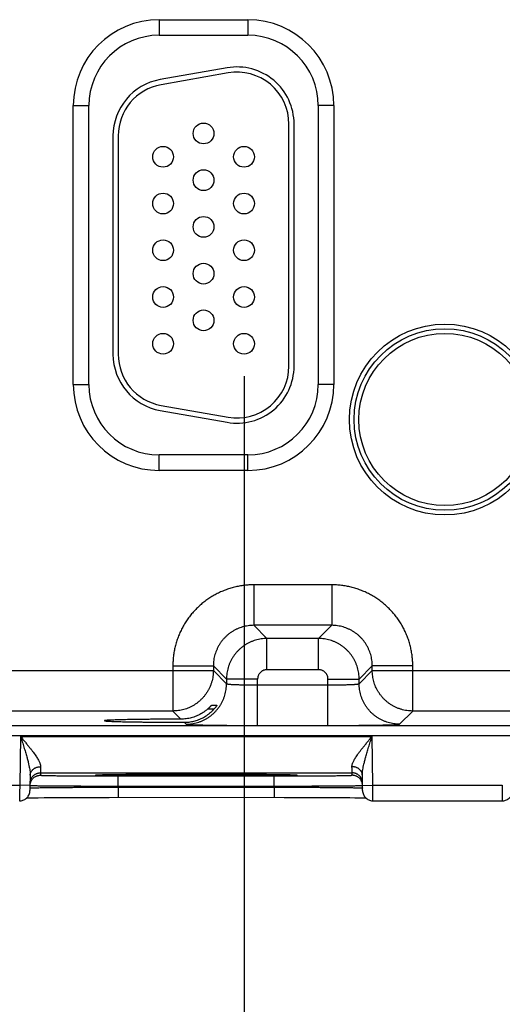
# Model space of a CAD drawing. Header units: inches. Extents: x 0 to 34, y 0 to 22.
# Tile 52 of 75: x 20.4 to 21.3, y 13.8 to 15.7. Entities that reach past the tile are written whole.
import ezdxf

# ---------------------------------------------------------------- set-up
doc = ezdxf.new("R2010")
doc.units = ezdxf.units.IN
doc.header["$LTSCALE"] = 1.87
doc.header["$MEASUREMENT"] = 0
doc.layers.get('0').update_dxf_attribs({"linetype": 'CONTINUOUS'})
doc.layers.add('DIMENSIONS', color=7, linetype='CONTINUOUS')
doc.styles.get("Standard").update_dxf_attribs({"font": 'txt', "width": 0.8})
doc.dimstyles.new('DIMSTYLE_1', dxfattribs={"dimtxt": 0.125, "dimasz": 0.18, "dimexe": 0.18, "dimexo": 0.0625, "dimgap": 0.09, "dimtad": 0, "dimtih": 1, "dimtoh": 1, "dimdec": 3, "dimzin": 4, "dimdsep": 46, "dimtxsty": 'STANDARD', "dimblk": '_FILLED', "dimblk1": '_FILLED', "dimblk2": '_FILLED', "dimcen": 0.09, "dimadec": 0, "dimazin": 0, "dimtp": 0.01, "dimtm": 0.01, "dimtfac": 1, "dimtdec": 3, "dimtofl": 0, "dimtmove": 0, "dimatfit": 3, "dimldrblk": '_FILLED', "dimfxl": 1, "dimtolj": 1, "dimtzin": 4, "dimarcsym": 0})

# ---------------------------------------------------------------- blocks, each defined once
blk = doc.blocks.new('_FILLED')
at = {"color": 0, "linetype": 'BYBLOCK'}
blk.add_solid([(0, 0), (-1, 0.174), (-1, -0.174)], dxfattribs=at)
blk = doc.blocks.new('*D7')
at = {"layer": 'DIMENSIONS', "color": 2, "linetype": 'CONTINUOUS'}
for p, q in [((20.7949, 15.0361), (20.7949, 12.593)), ((21.7249, 15.0361), (21.7249, 12.593)), ((20.7949, 12.718), (21.2599, 12.718)), ((21.7249, 12.718), (21.2599, 12.718)), ((21.2599, 12.718), (23.0734, 12.718))]:
    blk.add_line(p, q, dxfattribs=at)
at = {"layer": 'DIMENSIONS', "color": 2, "linetype": 'CONTINUOUS', "xscale": 0.18, "yscale": 0.18, "zscale": 0.18, "rotation": 180}
blk.add_blockref('_FILLED', (20.7949, 12.718), dxfattribs=at)
at = {"layer": 'DIMENSIONS', "color": 2, "linetype": 'CONTINUOUS', "xscale": 0.18, "yscale": 0.18, "zscale": 0.18}
blk.add_blockref('_FILLED', (21.7249, 12.718), dxfattribs=at)
at = {"layer": 'DIMENSIONS', "color": 2, "linetype": 'CONTINUOUS', "width": 0.8}
for s, p in [('3x ', (23.1359, 12.6555)), ('.930', (23.4359, 12.6555)), ('[', (23.9609, 12.6555)), ('23.62', (24.0609, 12.6555)), (']', (24.5609, 12.6555))]:
    blk.add_text(s, height=0.125, dxfattribs=at).set_placement(p)

msp = doc.modelspace()

# ---------------------------------------------------------------- linework, layer by layer
at = {"color": 7, "linetype": 'CONTINUOUS'}
for p, q in [((20.6314, 15.7226), (20.8024, 15.7226)), ((20.6314, 15.7226), (20.6314, 15.6926)), ((20.8024, 15.7226), (20.8024, 15.6926)), ((20.6314, 15.6926), (20.8024, 15.6926)), ((20.7623, 15.6299), (20.6333, 15.6072)), ((20.7641, 15.6201), (20.6351, 15.5973)), ((20.4659, 15.5571), (20.4959, 15.5571)), ((20.4659, 15.0201), (20.4659, 15.5571)), ((20.4959, 15.0201), (20.4959, 15.5571)), ((20.968, 15.5571), (20.938, 15.5571)), ((20.938, 15.5571), (20.938, 15.0201)), ((20.968, 15.5571), (20.968, 15.0201)), ((20.8814, 15.0556), (20.8814, 15.5216)), ((20.8914, 15.0556), (20.8914, 15.5216)), ((20.5424, 15.4989), (20.5424, 15.0784)), ((20.5524, 15.4989), (20.5524, 15.0784)), ((20.4659, 15.0201), (20.4959, 15.0201)), ((20.968, 15.0201), (20.938, 15.0201)), ((20.6351, 14.9799), (20.7641, 14.9571)), ((20.6333, 14.97), (20.7623, 14.9473)), ((20.8024, 14.8846), (20.6314, 14.8846)), ((20.6314, 14.8546), (20.6314, 14.8846)), ((20.8024, 14.8546), (20.8024, 14.8846)), ((20.8024, 14.8546), (20.6314, 14.8546)), ((20.9641, 14.6342), (20.8138, 14.6342)), ((20.8138, 14.6342), (20.8138, 14.5563)), ((20.9641, 14.6342), (20.9641, 14.5563)), ((20.9641, 14.5563), (20.8138, 14.5563)), ((20.8138, 14.5563), (20.8391, 14.5309)), ((20.9641, 14.5563), (20.9387, 14.5309)), ((20.9387, 14.5309), (20.8391, 14.5309)), ((20.8391, 14.4709), (20.8391, 14.5309)), ((20.9387, 14.4709), (20.9387, 14.5309)), ((20.1121, 14.4692), (20.7358, 14.4692)), ((20.6578, 14.4783), (20.7358, 14.4783)), ((20.6578, 14.4783), (20.6578, 14.3913)), ((20.7358, 14.4783), (20.7611, 14.4529)), ((20.7358, 14.4783), (20.7358, 14.4692)), ((20.7358, 14.4692), (20.7611, 14.4439)), ((20.9387, 14.4709), (20.8391, 14.4709)), ((21.0421, 14.4783), (21.0167, 14.4529)), ((21.0167, 14.4439), (21.0421, 14.4692)), ((21.1201, 14.4783), (21.0421, 14.4783)), ((21.0421, 14.4692), (21.0421, 14.4783)), ((21.0421, 14.4692), (21.6658, 14.4692)), ((21.1201, 14.3913), (21.1201, 14.4783)), ((20.8211, 14.4529), (20.7611, 14.4529)), ((20.7611, 14.4529), (20.7611, 14.4439)), ((20.8211, 14.3635), (20.8211, 14.4529)), ((20.9567, 14.4529), (21.0167, 14.4529)), ((20.9567, 14.3635), (20.9567, 14.4529)), ((21.0167, 14.4439), (21.0167, 14.4529)), ((20.8211, 14.4415), (20.9567, 14.4415)), ((20.7368, 14.3947), (20.7245, 14.3947)), ((20.7325, 14.4025), (20.7428, 14.4025)), ((20.6578, 14.3913), (20.1901, 14.3913)), ((20.6578, 14.3913), (20.6734, 14.3757)), ((21.0947, 14.3659), (21.1201, 14.3913)), ((21.5878, 14.3913), (21.1201, 14.3913)), ((18.4112, 14.3634), (22.0816, 14.3634)), ((20.6795, 14.3695), (20.6832, 14.3659)), ((20.8211, 14.3635), (20.9567, 14.3635)), ((18.4112, 14.3444), (22.0816, 14.3444)), ((20.3642, 14.3423), (20.3626, 14.2484)), ((20.3642, 14.3423), (21.0416, 14.3423)), ((21.0432, 14.2484), (21.0416, 14.3423)), ((20.383, 14.2678), (20.3824, 14.238)), ((20.4027, 14.2723), (20.4026, 14.2676)), ((20.4027, 14.2723), (21.0032, 14.2723)), ((20.5117, 14.2684), (20.5119, 14.2684)), ((20.5119, 14.2684), (20.5122, 14.2684)), ((20.5122, 14.2684), (20.5126, 14.2684)), ((20.5126, 14.2684), (20.513, 14.2684)), ((20.513, 14.2684), (20.5138, 14.2685)), ((20.5138, 14.2685), (20.5147, 14.2685)), ((20.5147, 14.2685), (20.5162, 14.2686)), ((20.5162, 14.2686), (20.5186, 14.2686)), ((20.5186, 14.2686), (20.5225, 14.2687)), ((20.5225, 14.2687), (20.5278, 14.2688)), ((20.5278, 14.2688), (20.5344, 14.269)), ((20.5344, 14.269), (20.5426, 14.2691)), ((20.5426, 14.2691), (20.5527, 14.2692)), ((20.5526, 14.2663), (20.8533, 14.2663)), ((20.5526, 14.2466), (20.5526, 14.2663)), ((20.5527, 14.2692), (20.5647, 14.2693)), ((20.5647, 14.2693), (20.5795, 14.2694)), ((20.5795, 14.2694), (20.5946, 14.2695)), ((20.5946, 14.2695), (20.613, 14.2696)), ((20.613, 14.2696), (20.6346, 14.2697)), ((20.6346, 14.2697), (20.6546, 14.2698)), ((20.6546, 14.2698), (20.6775, 14.2698)), ((20.6775, 14.2698), (20.6966, 14.2698)), ((20.6966, 14.2698), (20.7166, 14.2698)), ((20.7166, 14.2698), (20.7366, 14.2698)), ((20.7366, 14.2698), (20.7608, 14.2697)), ((20.7608, 14.2697), (20.7823, 14.2697)), ((20.7823, 14.2697), (20.8012, 14.2696)), ((20.8012, 14.2696), (20.8176, 14.2695)), ((20.8176, 14.2695), (20.8318, 14.2694)), ((20.8318, 14.2694), (20.8465, 14.2693)), ((20.8465, 14.2693), (20.8585, 14.2691)), ((20.8533, 14.2466), (20.8533, 14.2663)), ((20.8585, 14.2691), (20.8683, 14.269)), ((20.8683, 14.269), (20.8762, 14.2689)), ((20.8762, 14.2689), (20.8824, 14.2688)), ((20.8824, 14.2688), (20.8862, 14.2687)), ((20.8862, 14.2687), (20.8892, 14.2686)), ((20.8892, 14.2686), (20.8909, 14.2685)), ((20.8909, 14.2685), (20.8921, 14.2685)), ((20.8921, 14.2685), (20.8928, 14.2684)), ((20.8928, 14.2684), (20.8933, 14.2684)), ((20.8933, 14.2684), (20.8938, 14.2684)), ((21.0032, 14.2676), (21.0032, 14.2723)), ((21.0234, 14.238), (21.0229, 14.2678)), ((20.1132, 14.2484), (20.3626, 14.2484)), ((20.3826, 14.248), (20.3626, 14.2484)), ((20.5525, 14.2447), (20.5526, 14.2466)), ((20.5525, 14.2447), (20.8533, 14.2447)), ((20.5525, 14.2447), (20.5525, 14.2251)), ((20.5526, 14.2466), (20.8533, 14.2466)), ((20.8533, 14.2447), (20.8533, 14.2466)), ((20.8533, 14.2447), (20.8533, 14.2251)), ((21.0232, 14.248), (21.0432, 14.2484)), ((21.0432, 14.2484), (21.2926, 14.2484)), ((20.3763, 14.224), (20.3818, 14.2241)), ((20.3818, 14.2241), (20.389, 14.2242)), ((20.389, 14.2242), (20.3982, 14.2244)), ((20.3982, 14.2244), (20.4096, 14.2245)), ((20.4096, 14.2245), (20.4235, 14.2246)), ((20.4235, 14.2246), (20.4372, 14.2247)), ((20.4372, 14.2247), (20.4531, 14.2248)), ((20.4531, 14.2248), (20.4717, 14.2249)), ((20.4717, 14.2249), (20.4933, 14.225)), ((20.4933, 14.225), (20.5129, 14.225)), ((20.5129, 14.225), (20.5349, 14.225)), ((20.5349, 14.225), (20.5525, 14.2251)), ((20.5525, 14.2251), (20.8725, 14.225)), ((20.8725, 14.225), (20.8962, 14.225)), ((20.8962, 14.225), (20.9171, 14.225)), ((20.9171, 14.225), (20.9355, 14.2249)), ((20.9355, 14.2249), (20.9555, 14.2248)), ((20.9555, 14.2248), (20.9724, 14.2247)), ((20.9724, 14.2247), (20.9866, 14.2246)), ((20.9866, 14.2246), (20.9986, 14.2245)), ((20.9986, 14.2245), (21.0087, 14.2243)), ((21.0087, 14.2243), (21.017, 14.2242)), ((21.017, 14.2242), (21.0237, 14.2241)), ((21.0237, 14.2241), (21.0295, 14.224)), ((21.0434, 14.2184), (21.2924, 14.2184))]:
    msp.add_line(p, q, dxfattribs=at)
for points in [[(20.5114, 14.2683), (20.5114, 14.2683), (20.5115, 14.2683), (20.5115, 14.2684), (20.5115, 14.2684), (20.5116, 14.2684), (20.5117, 14.2684)], [(20.8938, 14.2684), (20.8941, 14.2684), (20.8942, 14.2684), (20.8943, 14.2684), (20.8944, 14.2684), (20.8944, 14.2683), (20.8944, 14.2683)], [(20.3624, 14.2184), (20.3635, 14.2184), (20.3653, 14.2186), (20.3672, 14.2189), (20.369, 14.2195), (20.3707, 14.2202), (20.3724, 14.221), (20.374, 14.222), (20.3755, 14.2232), (20.3768, 14.2245), (20.3781, 14.2259), (20.3792, 14.2274), (20.3801, 14.229), (20.3809, 14.2307), (20.3815, 14.2325), (20.382, 14.2343), (20.3823, 14.2362), (20.3824, 14.238)], [(21.0234, 14.238), (21.0235, 14.2362), (21.0238, 14.2343), (21.0243, 14.2325), (21.0249, 14.2307), (21.0257, 14.229), (21.0267, 14.2274), (21.0278, 14.2259), (21.029, 14.2245), (21.0304, 14.2232), (21.0319, 14.222), (21.0335, 14.221), (21.0351, 14.2202), (21.0369, 14.2195), (21.0387, 14.2189), (21.0405, 14.2186), (21.0424, 14.2184), (21.0434, 14.2184)], [(21.2924, 14.2184), (21.2935, 14.2184), (21.2953, 14.2186), (21.2972, 14.2189), (21.299, 14.2195), (21.3007, 14.2202), (21.3024, 14.221), (21.304, 14.222), (21.3055, 14.2232), (21.3068, 14.2245), (21.3081, 14.2259), (21.3092, 14.2274), (21.3101, 14.229), (21.3109, 14.2307), (21.3115, 14.2325), (21.312, 14.2343), (21.3123, 14.2362), (21.3124, 14.238)]]:
    msp.add_lwpolyline(points, dxfattribs=at)
for centre, radius in [((20.7169, 15.5036), 0.02), ((20.6389, 15.4586), 0.02), ((20.7949, 15.4586), 0.02), ((20.7169, 15.4136), 0.02), ((20.6389, 15.3686), 0.02), ((20.7949, 15.3686), 0.02), ((20.7169, 15.3236), 0.02), ((20.6389, 15.2786), 0.02), ((20.7949, 15.2786), 0.02), ((20.7169, 15.2336), 0.02), ((20.6389, 15.1886), 0.02), ((20.7949, 15.1886), 0.02), ((20.7169, 15.1436), 0.02), ((21.1819, 14.9526), 0.1838), ((20.6389, 15.0986), 0.02), ((20.7949, 15.0986), 0.02), ((21.1819, 14.9526), 0.1748), ((21.1819, 14.9526), 0.1748), ((21.1819, 14.9526), 0.1658)]:
    msp.add_circle(centre, radius, dxfattribs=at)
for centre, radius, start, end in [((20.6314, 15.5571), 0.1655, 90, 180), ((20.8024, 15.5571), 0.1655, 0, 90), ((20.6314, 15.5571), 0.1355, 90, 180), ((20.8024, 15.5571), 0.1355, 0, 90), ((20.7814, 15.5216), 0.11, 0, 100), ((20.6524, 15.4989), 0.11, 100, 180), ((20.7814, 15.5216), 0.1, 0, 100), ((20.6524, 15.4989), 0.1, 100, 180), ((20.6524, 15.0784), 0.11, 180, 260), ((20.6524, 15.0784), 0.1, 180, 260), ((20.7814, 15.0556), 0.11, 260, 360), ((20.7814, 15.0556), 0.1, 260, 360), ((20.6314, 15.0201), 0.1655, 180, 270), ((20.6314, 15.0201), 0.1355, 180, 270), ((20.8024, 15.0201), 0.1355, 270, 360), ((20.8024, 15.0201), 0.1655, 270, 360)]:
    msp.add_arc(centre, radius, start, end, dxfattribs=at)
for points, knots in [([(20.8138, 14.6342), (20.8107, 14.6342), (20.8044, 14.6341), (20.7951, 14.6332), (20.7857, 14.6318), (20.7765, 14.6298), (20.7674, 14.6273), (20.7585, 14.6242), (20.7498, 14.6206), (20.7413, 14.6165), (20.7331, 14.6119), (20.7251, 14.6067), (20.7175, 14.6011), (20.7103, 14.5951), (20.7034, 14.5886), (20.6969, 14.5818), (20.6909, 14.5745), (20.6853, 14.5669), (20.6802, 14.559), (20.6756, 14.5508), (20.6714, 14.5423), (20.6678, 14.5336), (20.6647, 14.5246), (20.6622, 14.5155), (20.6602, 14.5063), (20.6588, 14.497), (20.658, 14.4876), (20.6578, 14.4814), (20.6578, 14.4783)], [0, 0, 0, 0, 0.038144, 0.076463, 0.114905, 0.153423, 0.191972, 0.230506, 0.269003, 0.307482, 0.345967, 0.384465, 0.422969, 0.461469, 0.499964, 0.538459, 0.576961, 0.615466, 0.653965, 0.692448, 0.730926, 0.769426, 0.80797, 0.846534, 0.885069, 0.923524, 0.961851, 1, 1, 1, 1]), ([(21.1201, 14.4783), (21.1201, 14.4814), (21.1199, 14.4876), (21.119, 14.497), (21.1176, 14.5063), (21.1156, 14.5155), (21.1131, 14.5246), (21.11, 14.5335), (21.1064, 14.5423), (21.1023, 14.5508), (21.0977, 14.559), (21.0925, 14.5669), (21.087, 14.5745), (21.0809, 14.5817), (21.0744, 14.5886), (21.0676, 14.5951), (21.0603, 14.6011), (21.0527, 14.6067), (21.0448, 14.6118), (21.0366, 14.6165), (21.0281, 14.6206), (21.0194, 14.6242), (21.0104, 14.6273), (21.0013, 14.6298), (20.9921, 14.6318), (20.9828, 14.6332), (20.9734, 14.6341), (20.9672, 14.6342), (20.9641, 14.6342)], [0, 0, 0, 0, 0.038144, 0.076463, 0.114905, 0.153423, 0.191972, 0.230506, 0.269003, 0.307482, 0.345967, 0.384465, 0.422969, 0.461469, 0.499964, 0.538459, 0.576961, 0.615466, 0.653965, 0.692448, 0.730926, 0.769426, 0.80797, 0.846534, 0.885069, 0.923524, 0.961851, 1, 1, 1, 1]), ([(20.8138, 14.5563), (20.8119, 14.5563), (20.8082, 14.5561), (20.8026, 14.5555), (20.7972, 14.5545), (20.7918, 14.5532), (20.7865, 14.5514), (20.7813, 14.5493), (20.7763, 14.5468), (20.7716, 14.5439), (20.767, 14.5408), (20.7626, 14.5373), (20.7586, 14.5335), (20.7548, 14.5294), (20.7513, 14.5251), (20.7481, 14.5205), (20.7453, 14.5157), (20.7428, 14.5107), (20.7406, 14.5056), (20.7389, 14.5003), (20.7375, 14.4949), (20.7365, 14.4894), (20.7359, 14.4838), (20.7358, 14.4801), (20.7358, 14.4783)], [0, 0, 0, 0, 0.045498, 0.091002, 0.136499, 0.181985, 0.227456, 0.272906, 0.31833, 0.363724, 0.409101, 0.454475, 0.499861, 0.545266, 0.590694, 0.636141, 0.6816, 0.727066, 0.772539, 0.818019, 0.863503, 0.908994, 0.954493, 1, 1, 1, 1]), ([(21.0421, 14.4783), (21.0421, 14.4801), (21.0419, 14.4838), (21.0413, 14.4894), (21.0404, 14.4949), (21.039, 14.5003), (21.0372, 14.5056), (21.0351, 14.5107), (21.0326, 14.5157), (21.0297, 14.5205), (21.0266, 14.5251), (21.0231, 14.5294), (21.0193, 14.5335), (21.0152, 14.5373), (21.0109, 14.5407), (21.0063, 14.5439), (21.0015, 14.5468), (20.9965, 14.5493), (20.9914, 14.5514), (20.9861, 14.5532), (20.9807, 14.5545), (20.9752, 14.5555), (20.9697, 14.5561), (20.9659, 14.5563), (20.9641, 14.5563)], [0, 0, 0, 0, 0.045498, 0.091002, 0.136499, 0.181985, 0.227456, 0.272906, 0.31833, 0.363724, 0.409101, 0.454475, 0.499861, 0.545266, 0.590694, 0.636141, 0.6816, 0.727066, 0.772539, 0.818019, 0.863503, 0.908994, 0.954493, 1, 1, 1, 1]), ([(20.8391, 14.5309), (20.8373, 14.5309), (20.8336, 14.5308), (20.828, 14.5302), (20.8225, 14.5292), (20.8171, 14.5278), (20.8119, 14.526), (20.8067, 14.5239), (20.8017, 14.5214), (20.7969, 14.5186), (20.7924, 14.5154), (20.788, 14.5119), (20.784, 14.5081), (20.7802, 14.504), (20.7767, 14.4997), (20.7735, 14.4951), (20.7706, 14.4903), (20.7682, 14.4853), (20.766, 14.4802), (20.7643, 14.4749), (20.7629, 14.4695), (20.7619, 14.464), (20.7613, 14.4585), (20.7611, 14.4548), (20.7611, 14.4529)], [0, 0, 0, 0, 0.045463, 0.090946, 0.136428, 0.181903, 0.227365, 0.272809, 0.318233, 0.363638, 0.409026, 0.454411, 0.499807, 0.545228, 0.59067, 0.63613, 0.681602, 0.727083, 0.772569, 0.818056, 0.863543, 0.90903, 0.954519, 1, 1, 1, 1]), ([(21.0167, 14.4529), (21.0167, 14.4548), (21.0166, 14.4585), (21.016, 14.464), (21.015, 14.4695), (21.0136, 14.4749), (21.0118, 14.4802), (21.0097, 14.4853), (21.0072, 14.4903), (21.0044, 14.4951), (21.0012, 14.4997), (20.9977, 14.504), (20.9939, 14.5081), (20.9898, 14.5119), (20.9855, 14.5154), (20.9809, 14.5185), (20.9761, 14.5214), (20.9712, 14.5239), (20.966, 14.526), (20.9607, 14.5278), (20.9553, 14.5292), (20.9498, 14.5302), (20.9443, 14.5308), (20.9406, 14.5309), (20.9387, 14.5309)], [0, 0, 0, 0, 0.045463, 0.090946, 0.136428, 0.181903, 0.227365, 0.272809, 0.318233, 0.363638, 0.409026, 0.454411, 0.499807, 0.545228, 0.59067, 0.63613, 0.681602, 0.727083, 0.772569, 0.818056, 0.863543, 0.90903, 0.954519, 1, 1, 1, 1]), ([(20.7358, 14.4692), (20.7358, 14.4673), (20.7356, 14.4636), (20.735, 14.4579), (20.734, 14.4523), (20.7325, 14.4468), (20.7307, 14.4414), (20.7285, 14.4362), (20.7259, 14.4311), (20.7229, 14.4263), (20.7196, 14.4216), (20.716, 14.4172), (20.712, 14.4131), (20.7078, 14.4093), (20.7033, 14.4058), (20.6986, 14.4027), (20.6938, 14.4), (20.6889, 14.3977), (20.684, 14.3957), (20.6789, 14.3941), (20.6737, 14.3928), (20.6685, 14.3919), (20.6631, 14.3914), (20.6596, 14.3913), (20.6578, 14.3913)], [0, 0, 0, 0, 0.04636, 0.092783, 0.139245, 0.185722, 0.23219, 0.278627, 0.325008, 0.371325, 0.417652, 0.464107, 0.510807, 0.557696, 0.604351, 0.650319, 0.695203, 0.739078, 0.78237, 0.825541, 0.869011, 0.912731, 0.956464, 1, 1, 1, 1]), ([(20.8391, 14.4709), (20.8385, 14.4709), (20.8373, 14.4708), (20.8354, 14.4705), (20.8336, 14.47), (20.8318, 14.4694), (20.8301, 14.4685), (20.8285, 14.4675), (20.8271, 14.4663), (20.8257, 14.465), (20.8245, 14.4635), (20.8235, 14.4619), (20.8227, 14.4602), (20.822, 14.4585), (20.8215, 14.4566), (20.8212, 14.4548), (20.8211, 14.4535), (20.8211, 14.4529)], [0, 0, 0, 0, 0.066052, 0.13261, 0.199425, 0.266265, 0.333007, 0.399734, 0.466505, 0.533299, 0.600085, 0.666826, 0.733584, 0.80046, 0.867322, 0.933919, 1, 1, 1, 1]), ([(20.9567, 14.4529), (20.9567, 14.4535), (20.9566, 14.4548), (20.9564, 14.4566), (20.9559, 14.4585), (20.9552, 14.4602), (20.9543, 14.4619), (20.9533, 14.4635), (20.9521, 14.465), (20.9508, 14.4663), (20.9493, 14.4675), (20.9477, 14.4685), (20.946, 14.4694), (20.9443, 14.47), (20.9424, 14.4705), (20.9406, 14.4708), (20.9393, 14.4709), (20.9387, 14.4709)], [0, 0, 0, 0, 0.066052, 0.13261, 0.199425, 0.266265, 0.333007, 0.399734, 0.466505, 0.533299, 0.600085, 0.666826, 0.733584, 0.80046, 0.867322, 0.933919, 1, 1, 1, 1]), ([(21.1201, 14.3913), (21.1182, 14.3913), (21.1144, 14.3914), (21.1087, 14.392), (21.1031, 14.393), (21.0976, 14.3945), (21.0922, 14.3963), (21.087, 14.3985), (21.0819, 14.4011), (21.0771, 14.4041), (21.0724, 14.4074), (21.0681, 14.411), (21.0639, 14.415), (21.0601, 14.4193), (21.0566, 14.4238), (21.0535, 14.4285), (21.0508, 14.4333), (21.0485, 14.4381), (21.0465, 14.4431), (21.0449, 14.4481), (21.0437, 14.4533), (21.0427, 14.4586), (21.0422, 14.4639), (21.0421, 14.4675), (21.0421, 14.4692)], [0, 0, 0, 0, 0.04636, 0.092783, 0.139245, 0.185722, 0.23219, 0.278627, 0.325008, 0.371325, 0.417652, 0.464107, 0.510807, 0.557696, 0.604351, 0.650319, 0.695203, 0.739078, 0.78237, 0.825541, 0.869011, 0.912731, 0.956464, 1, 1, 1, 1]), ([(20.6832, 14.3659), (20.685, 14.3659), (20.6887, 14.366), (20.6943, 14.3666), (20.6997, 14.3676), (20.7051, 14.369), (20.7104, 14.3707), (20.7156, 14.3729), (20.7206, 14.3754), (20.7254, 14.3782), (20.7299, 14.3814), (20.7343, 14.3849), (20.7383, 14.3887), (20.7421, 14.3928), (20.7456, 14.3971), (20.7488, 14.4017), (20.7517, 14.4065), (20.7542, 14.4115), (20.7563, 14.4166), (20.758, 14.4219), (20.7594, 14.4273), (20.7604, 14.4328), (20.761, 14.4383), (20.7611, 14.442), (20.7611, 14.4439)], [0, 0, 0, 0, 0.045451, 0.090903, 0.136356, 0.181809, 0.227264, 0.272719, 0.318175, 0.363632, 0.409088, 0.454546, 0.500003, 0.54546, 0.590917, 0.636373, 0.681829, 0.727285, 0.772739, 0.818193, 0.863646, 0.909099, 0.95455, 1, 1, 1, 1]), ([(20.7611, 14.4439), (20.7612, 14.4438), (20.7615, 14.4436), (20.7621, 14.4435), (20.7631, 14.4433), (20.7645, 14.4431), (20.7661, 14.4429), (20.7681, 14.4428), (20.7704, 14.4426), (20.7731, 14.4425), (20.776, 14.4423), (20.7792, 14.4422), (20.7826, 14.4421), (20.7863, 14.442), (20.7902, 14.4418), (20.7942, 14.4418), (20.7985, 14.4417), (20.8028, 14.4416), (20.8073, 14.4416), (20.8119, 14.4415), (20.8165, 14.4415), (20.8196, 14.4415), (20.8211, 14.4415)], [0, 0, 0, 0, 0.005355, 0.016158, 0.032723, 0.055037, 0.083001, 0.116459, 0.155217, 0.199047, 0.247688, 0.300849, 0.35821, 0.419426, 0.484129, 0.55193, 0.622423, 0.695185, 0.769774, 0.845743, 0.922641, 1, 1, 1, 1]), ([(20.9567, 14.4415), (20.9583, 14.4415), (20.9614, 14.4415), (20.966, 14.4415), (20.9705, 14.4416), (20.975, 14.4416), (20.9794, 14.4417), (20.9836, 14.4418), (20.9877, 14.4418), (20.9916, 14.442), (20.9952, 14.4421), (20.9987, 14.4422), (21.0019, 14.4423), (21.0048, 14.4425), (21.0074, 14.4426), (21.0097, 14.4428), (21.0117, 14.4429), (21.0134, 14.4431), (21.0147, 14.4433), (21.0157, 14.4435), (21.0163, 14.4436), (21.0167, 14.4438), (21.0167, 14.4439)], [0, 0, 0, 0, 0.077359, 0.154257, 0.230226, 0.304815, 0.377577, 0.44807, 0.515871, 0.580574, 0.64179, 0.699151, 0.752312, 0.800953, 0.844783, 0.883541, 0.916999, 0.944963, 0.967277, 0.983842, 0.994645, 1, 1, 1, 1]), ([(21.0947, 14.3659), (21.0928, 14.3659), (21.0891, 14.366), (21.0836, 14.3666), (21.0781, 14.3676), (21.0727, 14.369), (21.0674, 14.3707), (21.0623, 14.3729), (21.0573, 14.3754), (21.0525, 14.3782), (21.0479, 14.3814), (21.0436, 14.3849), (21.0395, 14.3887), (21.0357, 14.3928), (21.0322, 14.3971), (21.029, 14.4017), (21.0262, 14.4065), (21.0237, 14.4115), (21.0216, 14.4166), (21.0198, 14.4219), (21.0184, 14.4273), (21.0174, 14.4328), (21.0168, 14.4383), (21.0167, 14.442), (21.0167, 14.4439)], [0, 0, 0, 0, 0.045451, 0.090903, 0.136356, 0.181809, 0.227264, 0.272719, 0.318175, 0.363632, 0.409088, 0.454546, 0.500003, 0.54546, 0.590917, 0.636373, 0.681829, 0.727285, 0.772739, 0.818193, 0.863646, 0.909099, 0.95455, 1, 1, 1, 1]), ([(20.7029, 14.3731), (20.7045, 14.3736), (20.7076, 14.3747), (20.7122, 14.3766), (20.7167, 14.3789), (20.721, 14.3814), (20.7253, 14.3843), (20.7294, 14.3875), (20.7332, 14.391), (20.7357, 14.3935), (20.7368, 14.3947)], [0, 0, 0, 0, 0.121212, 0.243357, 0.366597, 0.490985, 0.616601, 0.743415, 0.871245, 1, 1, 1, 1]), ([(20.7245, 14.3947), (20.7232, 14.3936), (20.7205, 14.3915), (20.7163, 14.3885), (20.712, 14.3859), (20.7075, 14.3835), (20.7045, 14.3821), (20.7029, 14.3815)], [0, 0, 0, 0, 0.20327, 0.404895, 0.604967, 0.803329, 1, 1, 1, 1]), ([(20.7245, 14.3947), (20.7249, 14.3951), (20.7258, 14.3959), (20.727, 14.397), (20.7281, 14.3981), (20.7291, 14.399), (20.7299, 14.3998), (20.7306, 14.4006), (20.7312, 14.4012), (20.7317, 14.4016), (20.732, 14.402), (20.7323, 14.4023), (20.7324, 14.4024), (20.7325, 14.4025), (20.7325, 14.4025)], [0, 0, 0, 0, 0.160455, 0.309806, 0.446153, 0.568035, 0.674025, 0.764172, 0.838303, 0.89751, 0.942298, 0.97362, 0.992582, 1, 1, 1, 1]), ([(20.7428, 14.4025), (20.7428, 14.4025), (20.7428, 14.4024), (20.7427, 14.4023), (20.7425, 14.402), (20.7423, 14.4016), (20.742, 14.4011), (20.7415, 14.4005), (20.741, 14.3997), (20.7403, 14.3989), (20.7396, 14.398), (20.7388, 14.3969), (20.7378, 14.3959), (20.7372, 14.3951), (20.7368, 14.3947)], [0, 0, 0, 0, 0.005207, 0.023292, 0.05523, 0.101554, 0.163275, 0.240482, 0.333054, 0.441319, 0.563628, 0.698409, 0.844785, 1, 1, 1, 1]), ([(20.6734, 14.3757), (20.67, 14.3756), (20.6632, 14.3756), (20.653, 14.3756), (20.6431, 14.3755), (20.6333, 14.3754), (20.6238, 14.3754), (20.6146, 14.3753), (20.6057, 14.3752), (20.5971, 14.3751), (20.5889, 14.375), (20.5811, 14.3749), (20.5737, 14.3747), (20.5668, 14.3746), (20.5603, 14.3744), (20.5544, 14.3743), (20.549, 14.3741), (20.5441, 14.374), (20.5397, 14.3738), (20.536, 14.3736), (20.5328, 14.3735), (20.5302, 14.3733), (20.5282, 14.3732), (20.5269, 14.3729), (20.5261, 14.3729), (20.5258, 14.3726), (20.5258, 14.3726)], [0, 0, 0, 0, 0.069585, 0.138287, 0.205745, 0.271783, 0.336227, 0.398738, 0.459154, 0.517315, 0.572914, 0.625808, 0.675856, 0.722795, 0.766504, 0.806867, 0.84367, 0.876822, 0.906233, 0.931747, 0.953305, 0.970848, 0.984289, 0.99361, 0.998822, 1, 1, 1, 1]), ([(20.7029, 14.3815), (20.7013, 14.3809), (20.6982, 14.3797), (20.6933, 14.3782), (20.6884, 14.3771), (20.6834, 14.3763), (20.6784, 14.3758), (20.6751, 14.3757), (20.6734, 14.3757)], [0, 0, 0, 0, 0.1685, 0.335824, 0.502331, 0.668326, 0.834113, 1, 1, 1, 1]), ([(20.6795, 14.3695), (20.6811, 14.3695), (20.6843, 14.3696), (20.689, 14.3701), (20.6937, 14.3708), (20.6983, 14.3718), (20.7014, 14.3726), (20.7029, 14.3731)], [0, 0, 0, 0, 0.200027, 0.399591, 0.599201, 0.799162, 1, 1, 1, 1]), ([(20.5258, 14.3726), (20.5258, 14.3726), (20.5258, 14.3724), (20.5267, 14.3723), (20.5275, 14.3721), (20.5294, 14.372), (20.5317, 14.3718), (20.5346, 14.3716), (20.5381, 14.3715), (20.5422, 14.3713), (20.5469, 14.3711), (20.5521, 14.371), (20.5578, 14.3708), (20.5641, 14.3707), (20.5708, 14.3705), (20.578, 14.3704), (20.5857, 14.3703), (20.5937, 14.3702), (20.6021, 14.3701), (20.6109, 14.37), (20.62, 14.3699), (20.6294, 14.3698), (20.639, 14.3697), (20.6489, 14.3697), (20.659, 14.3696), (20.6692, 14.3696), (20.6761, 14.3695), (20.6795, 14.3695)], [0, 0, 0, 0, 0.000318, 0.003736, 0.011066, 0.022351, 0.037575, 0.05671, 0.079659, 0.106358, 0.136743, 0.170656, 0.208002, 0.248689, 0.292504, 0.339326, 0.389037, 0.441376, 0.496203, 0.553375, 0.612594, 0.673701, 0.736538, 0.800774, 0.86624, 0.932765, 1, 1, 1, 1]), ([(20.6832, 14.3659), (20.6833, 14.3658), (20.6838, 14.3657), (20.6847, 14.3655), (20.6861, 14.3654), (20.6881, 14.3653), (20.6906, 14.3651), (20.6936, 14.365), (20.6972, 14.3649), (20.7011, 14.3647), (20.7056, 14.3646), (20.7105, 14.3645), (20.7158, 14.3644), (20.7215, 14.3643), (20.7276, 14.3642), (20.7341, 14.3641), (20.7409, 14.364), (20.7481, 14.3639), (20.7555, 14.3638), (20.7631, 14.3637), (20.771, 14.3637), (20.7791, 14.3636), (20.7874, 14.3636), (20.7957, 14.3636), (20.8042, 14.3635), (20.8127, 14.3635), (20.8183, 14.3635), (20.8211, 14.3635)], [0, 0, 0, 0, 0.003149, 0.010009, 0.020666, 0.035122, 0.053335, 0.075216, 0.10065, 0.129542, 0.161787, 0.197277, 0.23589, 0.277474, 0.321853, 0.368853, 0.418285, 0.469941, 0.523625, 0.579171, 0.636398, 0.695098, 0.754982, 0.815734, 0.877035, 0.938565, 1, 1, 1, 1]), ([(20.9567, 14.3635), (20.9595, 14.3635), (20.9652, 14.3635), (20.9737, 14.3635), (20.9821, 14.3636), (20.9905, 14.3636), (20.9987, 14.3636), (21.0068, 14.3637), (21.0147, 14.3637), (21.0224, 14.3638), (21.0298, 14.3639), (21.0369, 14.364), (21.0437, 14.3641), (21.0502, 14.3642), (21.0563, 14.3643), (21.0621, 14.3644), (21.0674, 14.3645), (21.0723, 14.3646), (21.0767, 14.3647), (21.0807, 14.3649), (21.0842, 14.365), (21.0872, 14.3651), (21.0897, 14.3653), (21.0917, 14.3654), (21.0932, 14.3655), (21.0941, 14.3657), (21.0946, 14.3658), (21.0947, 14.3659)], [0, 0, 0, 0, 0.061434, 0.122964, 0.184265, 0.245018, 0.304901, 0.363602, 0.420829, 0.476374, 0.530059, 0.581714, 0.631147, 0.678147, 0.722526, 0.76411, 0.802723, 0.838213, 0.870458, 0.89935, 0.924784, 0.946664, 0.964878, 0.979334, 0.989991, 0.996851, 1, 1, 1, 1]), ([(20.3642, 14.3423), (20.3654, 14.3388), (20.3676, 14.3319), (20.3707, 14.3218), (20.3736, 14.3123), (20.3761, 14.3037), (20.3782, 14.2961), (20.3798, 14.2895), (20.3811, 14.2837), (20.382, 14.2788), (20.3826, 14.2746), (20.3829, 14.271), (20.383, 14.2688), (20.383, 14.2678)], [0, 0, 0, 0, 0.143204, 0.281645, 0.411233, 0.528356, 0.630968, 0.719295, 0.794955, 0.859545, 0.914442, 0.960874, 1, 1, 1, 1]), ([(20.3642, 14.3423), (20.3658, 14.3404), (20.3689, 14.3366), (20.3735, 14.3311), (20.3779, 14.3258), (20.382, 14.3207), (20.3858, 14.3159), (20.3891, 14.3114), (20.3921, 14.3073), (20.3947, 14.3035), (20.3968, 14.3001), (20.3986, 14.297), (20.4001, 14.2943), (20.4012, 14.2918), (20.402, 14.2896), (20.4026, 14.2876), (20.4029, 14.2857), (20.403, 14.2846), (20.4029, 14.2841)], [0, 0, 0, 0, 0.104199, 0.20633, 0.304733, 0.39777, 0.484267, 0.563515, 0.635228, 0.699423, 0.756384, 0.806559, 0.850511, 0.888874, 0.92232, 0.951514, 0.977164, 1, 1, 1, 1]), ([(21.0029, 14.2841), (21.0029, 14.2846), (21.0029, 14.2857), (21.0033, 14.2876), (21.0038, 14.2896), (21.0046, 14.2918), (21.0058, 14.2943), (21.0072, 14.297), (21.009, 14.3001), (21.0112, 14.3035), (21.0137, 14.3073), (21.0167, 14.3114), (21.0201, 14.3159), (21.0238, 14.3207), (21.0279, 14.3258), (21.0323, 14.3311), (21.0369, 14.3366), (21.04, 14.3404), (21.0416, 14.3423)], [0, 0, 0, 0, 0.022836, 0.048487, 0.077681, 0.111126, 0.149489, 0.193441, 0.243616, 0.300576, 0.364772, 0.436485, 0.515733, 0.60223, 0.695266, 0.793669, 0.8958, 1, 1, 1, 1]), ([(21.0229, 14.2678), (21.0229, 14.2688), (21.0229, 14.271), (21.0232, 14.2746), (21.0238, 14.2788), (21.0247, 14.2837), (21.026, 14.2895), (21.0277, 14.2961), (21.0297, 14.3037), (21.0323, 14.3123), (21.0351, 14.3218), (21.0383, 14.3319), (21.0405, 14.3388), (21.0416, 14.3423)], [0, 0, 0, 0, 0.039126, 0.085558, 0.140456, 0.205046, 0.280706, 0.369034, 0.471645, 0.588768, 0.718355, 0.856796, 1, 1, 1, 1]), ([(20.383, 14.2678), (20.383, 14.2683), (20.383, 14.2694), (20.3834, 14.271), (20.3839, 14.2726), (20.3845, 14.2741), (20.3854, 14.2755), (20.3864, 14.2769), (20.3876, 14.2782), (20.3889, 14.2794), (20.3904, 14.2805), (20.3919, 14.2814), (20.3936, 14.2822), (20.3954, 14.2829), (20.3972, 14.2834), (20.3991, 14.2838), (20.401, 14.284), (20.4023, 14.2841), (20.4029, 14.2841)], [0, 0, 0, 0, 0.056705, 0.113647, 0.171051, 0.22912, 0.288025, 0.347899, 0.408834, 0.470877, 0.534032, 0.598263, 0.663495, 0.729621, 0.796503, 0.863981, 0.931877, 1, 1, 1, 1]), ([(20.4029, 14.2841), (20.4029, 14.2832), (20.4029, 14.2815), (20.4028, 14.2792), (20.4028, 14.2772), (20.4028, 14.2755), (20.4027, 14.2742), (20.4027, 14.2732), (20.4027, 14.2726), (20.4027, 14.2723), (20.4027, 14.2723)], [0, 0, 0, 0, 0.225993, 0.424866, 0.595536, 0.73711, 0.848849, 0.930168, 0.98064, 1, 1, 1, 1]), ([(21.0229, 14.2678), (21.0229, 14.2683), (21.0228, 14.2694), (21.0225, 14.271), (21.022, 14.2726), (21.0213, 14.2741), (21.0205, 14.2755), (21.0194, 14.2769), (21.0183, 14.2782), (21.0169, 14.2794), (21.0155, 14.2805), (21.0139, 14.2814), (21.0122, 14.2822), (21.0105, 14.2829), (21.0087, 14.2834), (21.0068, 14.2838), (21.0048, 14.284), (21.0035, 14.2841), (21.0029, 14.2841)], [0, 0, 0, 0, 0.056706, 0.11365, 0.171055, 0.229125, 0.288031, 0.347905, 0.40884, 0.470883, 0.534038, 0.598269, 0.663501, 0.729626, 0.796507, 0.863984, 0.931878, 1, 1, 1, 1]), ([(21.0032, 14.2723), (21.0032, 14.2723), (21.0032, 14.2726), (21.0031, 14.2732), (21.0031, 14.2742), (21.0031, 14.2755), (21.0031, 14.2772), (21.003, 14.2792), (21.003, 14.2815), (21.0029, 14.2832), (21.0029, 14.2841)], [0, 0, 0, 0, 0.01936, 0.069832, 0.151151, 0.26289, 0.404464, 0.575135, 0.77401, 1, 1, 1, 1]), ([(20.3827, 14.2526), (20.3827, 14.2533), (20.3828, 14.2546), (20.3831, 14.2565), (20.3836, 14.2584), (20.3843, 14.2602), (20.3851, 14.2619), (20.3862, 14.2636), (20.3873, 14.2651), (20.3886, 14.2666), (20.3901, 14.2678), (20.3917, 14.269), (20.3933, 14.27), (20.3951, 14.2708), (20.3969, 14.2715), (20.3988, 14.2719), (20.4007, 14.2722), (20.402, 14.2723), (20.4027, 14.2723)], [0, 0, 0, 0, 0.0625, 0.125, 0.187501, 0.250001, 0.312501, 0.375001, 0.437501, 0.500001, 0.562501, 0.625001, 0.687501, 0.750001, 0.8125, 0.875, 0.9375, 1, 1, 1, 1]), ([(20.3832, 14.2525), (20.3833, 14.2529), (20.3836, 14.2539), (20.3842, 14.2555), (20.3851, 14.2572), (20.3861, 14.2589), (20.3872, 14.2604), (20.3886, 14.2619), (20.39, 14.2632), (20.3916, 14.2643), (20.3933, 14.2653), (20.395, 14.2661), (20.3969, 14.2668), (20.3987, 14.2672), (20.4007, 14.2675), (20.402, 14.2676), (20.4026, 14.2676)], [0, 0, 0, 0, 0.046657, 0.119989, 0.193322, 0.266656, 0.339989, 0.413323, 0.486657, 0.559991, 0.633325, 0.70666, 0.779995, 0.85333, 0.926665, 1, 1, 1, 1]), ([(20.4026, 14.2676), (20.4026, 14.2675), (20.4032, 14.2675), (20.4038, 14.2674), (20.4053, 14.2674), (20.4071, 14.2673), (20.4095, 14.2672), (20.4125, 14.2671), (20.416, 14.267), (20.4199, 14.267), (20.4244, 14.2669), (20.4293, 14.2668), (20.4346, 14.2668), (20.4404, 14.2667), (20.4466, 14.2667), (20.4532, 14.2666), (20.4602, 14.2666), (20.4675, 14.2665), (20.4751, 14.2665), (20.483, 14.2664), (20.4911, 14.2664), (20.4995, 14.2664), (20.5081, 14.2663), (20.5168, 14.2663), (20.5257, 14.2663), (20.5346, 14.2663), (20.5436, 14.2663), (20.5496, 14.2663), (20.5526, 14.2663)], [0, 0, 0, 0, 0.001867, 0.007292, 0.016339, 0.028995, 0.045211, 0.064922, 0.088036, 0.114473, 0.144153, 0.176973, 0.212805, 0.251515, 0.292957, 0.336981, 0.383437, 0.432155, 0.482942, 0.535601, 0.589949, 0.64581, 0.703009, 0.761316, 0.820455, 0.880143, 0.94009, 1, 1, 1, 1]), ([(20.7029, 14.2664), (20.6992, 14.2664), (20.6918, 14.2664), (20.6806, 14.2664), (20.6695, 14.2665), (20.6585, 14.2665), (20.6477, 14.2665), (20.637, 14.2665), (20.6265, 14.2666), (20.6163, 14.2666), (20.6063, 14.2667), (20.5968, 14.2667), (20.5875, 14.2668), (20.5787, 14.2668), (20.5703, 14.2669), (20.5623, 14.267), (20.5548, 14.267), (20.5478, 14.2671), (20.5413, 14.2672), (20.5354, 14.2673), (20.5301, 14.2674), (20.5253, 14.2674), (20.5211, 14.2675), (20.5176, 14.2676), (20.5146, 14.2677), (20.5124, 14.2678), (20.5107, 14.2679), (20.5099, 14.268), (20.509, 14.2681), (20.5099, 14.2683), (20.5105, 14.2683), (20.5111, 14.2684), (20.5114, 14.2684)], [0, 0, 0, 0, 0.056811, 0.113706, 0.170423, 0.226704, 0.282299, 0.336966, 0.390466, 0.442614, 0.493256, 0.542238, 0.589401, 0.634577, 0.677598, 0.718315, 0.756597, 0.792314, 0.825344, 0.855582, 0.88292, 0.907262, 0.92853, 0.946655, 0.961569, 0.973227, 0.981595, 0.986643, 0.988393, 0.990136, 0.995175, 1, 1, 1, 1]), ([(20.5114, 14.2684), (20.5117, 14.2684), (20.5127, 14.2685), (20.5146, 14.2685), (20.5176, 14.2686), (20.5211, 14.2687), (20.5253, 14.2688), (20.53, 14.2689), (20.5354, 14.269), (20.5413, 14.2691), (20.5478, 14.2691), (20.5548, 14.2692), (20.5623, 14.2693), (20.5702, 14.2694), (20.5787, 14.2694), (20.5856, 14.2695), (20.5897, 14.2695), (20.5909, 14.2695)], [0, 0, 0, 0, 0.008724, 0.037482, 0.074275, 0.118997, 0.171481, 0.231546, 0.299008, 0.373628, 0.455142, 0.543285, 0.637764, 0.738254, 0.844429, 0.955926, 1, 1, 1, 1]), ([(20.5909, 14.2695), (20.5928, 14.2695), (20.5979, 14.2695), (20.6063, 14.2696), (20.6162, 14.2696), (20.6265, 14.2697), (20.6369, 14.2697), (20.6476, 14.2697), (20.6585, 14.2698), (20.6695, 14.2698), (20.6806, 14.2698), (20.6905, 14.2698), (20.6967, 14.2698), (20.6992, 14.2698)], [0, 0, 0, 0, 0.053025, 0.141651, 0.233282, 0.327648, 0.424474, 0.523428, 0.624075, 0.725965, 0.828641, 0.931633, 1, 1, 1, 1]), ([(20.8944, 14.2684), (20.8947, 14.2684), (20.8954, 14.2683), (20.8959, 14.2683), (20.8968, 14.2681), (20.8959, 14.268), (20.8952, 14.2679), (20.8934, 14.2678), (20.8912, 14.2677), (20.8883, 14.2676), (20.8847, 14.2675), (20.8806, 14.2674), (20.8758, 14.2674), (20.8704, 14.2673), (20.8645, 14.2672), (20.8581, 14.2671), (20.8511, 14.267), (20.8436, 14.267), (20.8356, 14.2669), (20.8272, 14.2668), (20.8183, 14.2668), (20.8091, 14.2667), (20.7995, 14.2667), (20.7896, 14.2666), (20.7794, 14.2666), (20.7689, 14.2665), (20.7582, 14.2665), (20.7473, 14.2665), (20.7363, 14.2665), (20.7252, 14.2664), (20.7141, 14.2664), (20.7066, 14.2664), (20.7029, 14.2664)], [0, 0, 0, 0, 0.004815, 0.009863, 0.011614, 0.013357, 0.018395, 0.026755, 0.038406, 0.053312, 0.07143, 0.092693, 0.117028, 0.144359, 0.17459, 0.207614, 0.243324, 0.281601, 0.322312, 0.365328, 0.410499, 0.457657, 0.506631, 0.557267, 0.609413, 0.66292, 0.717602, 0.77322, 0.829524, 0.886263, 0.943177, 1, 1, 1, 1]), ([(20.7072, 14.2698), (20.7095, 14.2698), (20.7155, 14.2698), (20.7252, 14.2698), (20.7363, 14.2698), (20.7473, 14.2698), (20.7582, 14.2697), (20.7689, 14.2697), (20.7794, 14.2697), (20.7896, 14.2696), (20.7995, 14.2696), (20.8077, 14.2695), (20.8127, 14.2695), (20.8144, 14.2695)], [0, 0, 0, 0, 0.063779, 0.167839, 0.271576, 0.374513, 0.476198, 0.576183, 0.674034, 0.769413, 0.862038, 0.951625, 1, 1, 1, 1]), ([(20.8144, 14.2695), (20.8157, 14.2695), (20.8201, 14.2695), (20.8272, 14.2694), (20.8356, 14.2694), (20.8436, 14.2693), (20.8511, 14.2692), (20.858, 14.2691), (20.8645, 14.2691), (20.8704, 14.269), (20.8758, 14.2689), (20.8806, 14.2688), (20.8847, 14.2687), (20.8883, 14.2686), (20.8912, 14.2685), (20.8931, 14.2685), (20.8942, 14.2684), (20.8944, 14.2684)], [0, 0, 0, 0, 0.050758, 0.161458, 0.266879, 0.366652, 0.460458, 0.547981, 0.62892, 0.703014, 0.770005, 0.829652, 0.881768, 0.926182, 0.962728, 0.991295, 1, 1, 1, 1]), ([(20.8533, 14.2663), (20.8563, 14.2663), (20.8623, 14.2663), (20.8713, 14.2663), (20.8802, 14.2663), (20.889, 14.2663), (20.8978, 14.2663), (20.9063, 14.2664), (20.9147, 14.2664), (20.9229, 14.2664), (20.9307, 14.2665), (20.9383, 14.2665), (20.9456, 14.2666), (20.9526, 14.2666), (20.9592, 14.2667), (20.9654, 14.2667), (20.9712, 14.2668), (20.9766, 14.2668), (20.9815, 14.2669), (20.9859, 14.267), (20.9899, 14.267), (20.9934, 14.2671), (20.9963, 14.2672), (20.9987, 14.2673), (21.0006, 14.2674), (21.0021, 14.2674), (21.0027, 14.2675), (21.0032, 14.2675), (21.0032, 14.2676)], [0, 0, 0, 0, 0.059908, 0.119852, 0.179535, 0.238668, 0.296971, 0.354167, 0.410028, 0.464378, 0.517038, 0.567826, 0.616544, 0.663001, 0.707026, 0.748469, 0.78718, 0.823013, 0.855835, 0.885516, 0.911953, 0.935069, 0.954782, 0.971001, 0.983659, 0.992708, 0.998133, 1, 1, 1, 1]), ([(21.0232, 14.2526), (21.0231, 14.2533), (21.0231, 14.2546), (21.0227, 14.2565), (21.0222, 14.2584), (21.0216, 14.2602), (21.0207, 14.2619), (21.0197, 14.2636), (21.0185, 14.2651), (21.0172, 14.2666), (21.0158, 14.2678), (21.0142, 14.269), (21.0125, 14.27), (21.0107, 14.2708), (21.0089, 14.2715), (21.007, 14.2719), (21.0051, 14.2722), (21.0038, 14.2723), (21.0032, 14.2723)], [0, 0, 0, 0, 0.0625, 0.125, 0.1875, 0.25, 0.312501, 0.375001, 0.437501, 0.500001, 0.562501, 0.625001, 0.6875, 0.75, 0.8125, 0.875, 0.9375, 1, 1, 1, 1]), ([(21.0226, 14.2525), (21.0225, 14.2529), (21.0222, 14.2539), (21.0216, 14.2555), (21.0208, 14.2572), (21.0198, 14.2589), (21.0186, 14.2604), (21.0173, 14.2619), (21.0158, 14.2632), (21.0143, 14.2643), (21.0126, 14.2653), (21.0108, 14.2661), (21.009, 14.2668), (21.0071, 14.2672), (21.0052, 14.2675), (21.0039, 14.2676), (21.0032, 14.2676)], [0, 0, 0, 0, 0.046657, 0.11999, 0.193322, 0.266656, 0.339989, 0.413323, 0.486657, 0.559991, 0.633325, 0.70666, 0.779995, 0.85333, 0.926665, 1, 1, 1, 1]), ([(20.3626, 14.2484), (20.3626, 14.2474), (20.3626, 14.2456), (20.3626, 14.2428), (20.3626, 14.2401), (20.3625, 14.2375), (20.3625, 14.235), (20.3625, 14.2325), (20.3625, 14.2302), (20.3625, 14.2281), (20.3625, 14.2262), (20.3625, 14.2244), (20.3625, 14.2228), (20.3625, 14.2215), (20.3624, 14.2204), (20.3624, 14.2196), (20.3624, 14.2188), (20.3624, 14.2187), (20.3624, 14.2184), (20.3624, 14.2184)], [0, 0, 0, 0, 0.09291, 0.185011, 0.275509, 0.363627, 0.448611, 0.529723, 0.606254, 0.677544, 0.742984, 0.802007, 0.854098, 0.898808, 0.935743, 0.964585, 0.985097, 0.997128, 1, 1, 1, 1]), ([(20.3826, 14.248), (20.3826, 14.2486), (20.3827, 14.2499), (20.383, 14.2514), (20.3832, 14.2523), (20.3832, 14.2525)], [0, 0, 0, 0, 0.41218, 0.843207, 1, 1, 1, 1]), ([(20.3828, 14.2431), (20.3833, 14.2431), (20.3839, 14.2433), (20.3856, 14.2433), (20.3877, 14.2434), (20.3904, 14.2435), (20.3938, 14.2435), (20.3977, 14.2436), (20.4022, 14.2437), (20.4072, 14.2438), (20.4128, 14.2439), (20.4189, 14.2439), (20.4254, 14.244), (20.4325, 14.2441), (20.4399, 14.2441), (20.4478, 14.2442), (20.456, 14.2443), (20.4646, 14.2443), (20.4736, 14.2444), (20.4828, 14.2444), (20.4923, 14.2445), (20.502, 14.2445), (20.5119, 14.2446), (20.5219, 14.2446), (20.532, 14.2447), (20.5423, 14.2447), (20.5491, 14.2447), (20.5525, 14.2447)], [0, 0, 0, 0, 0.005511, 0.014645, 0.027373, 0.043649, 0.063411, 0.086586, 0.113085, 0.142809, 0.175649, 0.211483, 0.250183, 0.29161, 0.335619, 0.382053, 0.430748, 0.481531, 0.534218, 0.588618, 0.644533, 0.701756, 0.760079, 0.819284, 0.879154, 0.939469, 1, 1, 1, 1]), ([(20.3829, 14.2479), (20.3833, 14.2479), (20.384, 14.2477), (20.3856, 14.2478), (20.3877, 14.2477), (20.3905, 14.2476), (20.3938, 14.2476), (20.3978, 14.2475), (20.4023, 14.2474), (20.4073, 14.2474), (20.4129, 14.2473), (20.4189, 14.2473), (20.4255, 14.2472), (20.4325, 14.2472), (20.44, 14.2471), (20.4478, 14.247), (20.4561, 14.247), (20.4647, 14.2469), (20.4736, 14.2469), (20.4829, 14.2469), (20.4923, 14.2468), (20.502, 14.2468), (20.5119, 14.2467), (20.5219, 14.2467), (20.5321, 14.2467), (20.5423, 14.2467), (20.5491, 14.2466), (20.5526, 14.2466)], [0, 0, 0, 0, 0.005491, 0.014611, 0.027327, 0.043592, 0.063346, 0.086516, 0.113014, 0.142738, 0.175578, 0.211415, 0.250121, 0.291559, 0.335579, 0.382024, 0.430726, 0.481514, 0.534205, 0.58861, 0.644527, 0.701749, 0.760066, 0.819267, 0.879138, 0.93946, 1, 1, 1, 1]), ([(20.8533, 14.2466), (20.8567, 14.2466), (20.8635, 14.2467), (20.8738, 14.2467), (20.8839, 14.2467), (20.8939, 14.2467), (20.9038, 14.2468), (20.9135, 14.2468), (20.923, 14.2469), (20.9322, 14.2469), (20.9411, 14.2469), (20.9497, 14.247), (20.958, 14.247), (20.9659, 14.2471), (20.9733, 14.2472), (20.9803, 14.2472), (20.9869, 14.2473), (20.993, 14.2473), (20.9985, 14.2474), (21.0036, 14.2474), (21.0081, 14.2475), (21.012, 14.2476), (21.0153, 14.2476), (21.0181, 14.2477), (21.0202, 14.2478), (21.0219, 14.2477), (21.0225, 14.2479), (21.0229, 14.2479)], [0, 0, 0, 0, 0.060538, 0.120854, 0.180718, 0.23991, 0.298217, 0.355429, 0.411337, 0.465733, 0.518414, 0.569192, 0.617888, 0.66433, 0.708353, 0.749799, 0.788516, 0.824366, 0.857219, 0.886954, 0.913461, 0.936638, 0.956398, 0.972667, 0.985386, 0.994508, 1, 1, 1, 1]), ([(20.8533, 14.2447), (20.8567, 14.2447), (20.8636, 14.2447), (20.8738, 14.2447), (20.884, 14.2446), (20.894, 14.2446), (20.9039, 14.2445), (20.9136, 14.2445), (20.923, 14.2444), (20.9323, 14.2444), (20.9412, 14.2443), (20.9498, 14.2443), (20.958, 14.2442), (20.9659, 14.2441), (20.9734, 14.2441), (20.9804, 14.244), (20.987, 14.2439), (20.993, 14.2439), (20.9986, 14.2438), (21.0036, 14.2437), (21.0081, 14.2436), (21.0121, 14.2435), (21.0154, 14.2435), (21.0182, 14.2434), (21.0203, 14.2433), (21.022, 14.2433), (21.0226, 14.2431), (21.023, 14.2431)], [0, 0, 0, 0, 0.060528, 0.120839, 0.180702, 0.239899, 0.298212, 0.355427, 0.411331, 0.46572, 0.518396, 0.569169, 0.617858, 0.66429, 0.708302, 0.749738, 0.788449, 0.824295, 0.857148, 0.886884, 0.913392, 0.936574, 0.956342, 0.972622, 0.985353, 0.994489, 1, 1, 1, 1]), ([(21.0232, 14.248), (21.0232, 14.2486), (21.0231, 14.2499), (21.0229, 14.2514), (21.0227, 14.2523), (21.0226, 14.2525)], [0, 0, 0, 0, 0.41218, 0.843207, 1, 1, 1, 1]), ([(21.0434, 14.2184), (21.0434, 14.2184), (21.0434, 14.2187), (21.0434, 14.2188), (21.0434, 14.2196), (21.0434, 14.2204), (21.0434, 14.2215), (21.0434, 14.2228), (21.0434, 14.2244), (21.0434, 14.2262), (21.0434, 14.2281), (21.0433, 14.2302), (21.0433, 14.2325), (21.0433, 14.235), (21.0433, 14.2375), (21.0433, 14.2401), (21.0433, 14.2428), (21.0433, 14.2456), (21.0432, 14.2474), (21.0432, 14.2484)], [0, 0, 0, 0, 0.002872, 0.014903, 0.035415, 0.064257, 0.101192, 0.145902, 0.197993, 0.257016, 0.322456, 0.393746, 0.470277, 0.551389, 0.636373, 0.724491, 0.814989, 0.90709, 1, 1, 1, 1]), ([(21.2926, 14.2484), (21.2926, 14.2474), (21.2926, 14.2456), (21.2926, 14.2428), (21.2926, 14.2401), (21.2925, 14.2375), (21.2925, 14.235), (21.2925, 14.2325), (21.2925, 14.2302), (21.2925, 14.2281), (21.2925, 14.2262), (21.2925, 14.2244), (21.2925, 14.2228), (21.2925, 14.2215), (21.2924, 14.2204), (21.2924, 14.2196), (21.2924, 14.2188), (21.2924, 14.2187), (21.2924, 14.2184), (21.2924, 14.2184)], [0, 0, 0, 0, 0.09291, 0.185011, 0.275509, 0.363627, 0.448611, 0.529723, 0.606254, 0.677544, 0.742984, 0.802007, 0.854098, 0.898808, 0.935743, 0.964585, 0.985097, 0.997128, 1, 1, 1, 1])]:
    msp.add_open_spline(points, degree=3, knots=knots, dxfattribs=at)
for points in [[(20.6992, 14.2698), (20.7004, 14.2698), (20.7017, 14.2698), (20.7029, 14.2698)], [(20.7029, 14.2698), (20.7044, 14.2698), (20.7058, 14.2698), (20.7072, 14.2698)], [(20.3825, 14.243), (20.3825, 14.2432), (20.3827, 14.2431), (20.3828, 14.2431)], [(20.3826, 14.2479), (20.3826, 14.2478), (20.3828, 14.2479), (20.3829, 14.2479)], [(21.0229, 14.2479), (21.0231, 14.2479), (21.0232, 14.2478), (21.0232, 14.2479)], [(21.023, 14.2431), (21.0232, 14.2431), (21.0233, 14.2432), (21.0233, 14.243)]]:
    msp.add_open_spline(points, degree=3, dxfattribs=at)

# ---------------------------------------------------------------- dimensions: what is measured, and where the dimension line sits
at = {"layer": 'DIMENSIONS', "color": 2, "linetype": 'CONTINUOUS'}
dim = msp.add_linear_dim(base=(20.7949, 12.718), p1=(21.7249, 15.0361), p2=(20.7949, 15.0361), angle=180, text='3x <>', dimstyle='DIMSTYLE_1', dxfattribs=at)
dim.commit()
dim.dimension.update_dxf_attribs({"geometry": '*D7', "text_midpoint": (23.8984, 12.718), "dimtype": 160})

doc.saveas('drawing.dxf')
